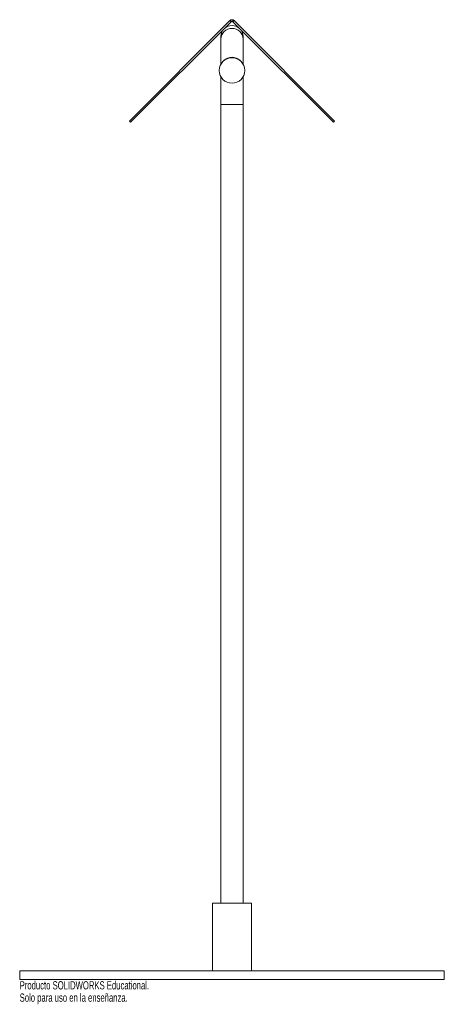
# Paper-space layout '_Derecha' of a CAD drawing. Header units: millimetres. Extents: x -125 to 125, y -15 to 565.
import ezdxf

# ---------------------------------------------------------------- set-up
doc = ezdxf.new("R2010")
doc.units = ezdxf.units.MM
doc.styles.add('SLDTEXTSTYLE0', font='TXT', dxfattribs={"width": 0.7})

psp = doc.layouts.new('_Derecha')

# ---------------------------------------------------------------- linework, layer by layer
at = {"color": 7, "linetype": 'Continuous', "lineweight": 15}
for p, q in [((-1.23, 564.38), (-60.37, 505.23)), ((-0.52, 563.67), (-59.67, 504.53)), ((-1.23, 564.38), (-0.52, 563.67)), ((0, 563.89), (0, 564.89)), ((1.23, 564.38), (0.52, 563.67)), ((59.67, 504.53), (0.52, 563.67)), ((60.37, 505.23), (1.23, 564.38)), ((-6.5, 555), (-6.5, 538.74)), ((6.5, 538.74), (6.5, 555)), ((-6.5, 531.26), (-6.5, 45)), ((6.5, 45), (6.5, 531.26)), ((-60.37, 505.23), (-59.67, 504.53)), ((59.67, 504.53), (60.37, 505.23)), ((-11.5, 45), (-11.5, 5)), ((-11.5, 45), (11.5, 45)), ((11.5, 5), (11.5, 45)), ((-125, 5), (-125, 0)), ((-125, 5), (125, 5)), ((-125, 0), (125, 0)), ((125, 0), (125, 5))]:
    psp.add_line(p, q, dxfattribs=at)
at = {"color": 8, "linetype": 'Continuous', "lineweight": 15}
psp.add_line((-6.5, 515), (6.5, 515), dxfattribs=at)
at = {"color": 7, "linetype": 'Continuous', "lineweight": 15}
psp.add_circle((0, 535), 7.5, dxfattribs=at)
psp.add_arc((0, 555), 6.5, 0, 180, dxfattribs=at)
at = {"color": 8, "linetype": 'Continuous', "lineweight": 15}
for centre, radius, start, end in [((0, 553.27), 6.5, 1.6415, 178.3585), ((0, 536.13), 6.67, 44.48009, 135.51991)]:
    psp.add_arc(centre, radius, start, end, dxfattribs=at)
at = {"color": 7, "linetype": 'Continuous', "lineweight": 15}
for points in [[(-1.23, 564.38), (-1.07, 564.54), (-0.87, 564.67), (-0.45, 564.84), (-0.23, 564.89), (0, 564.89)], [(-0.52, 563.67), (-0.45, 563.74), (-0.37, 563.79), (-0.19, 563.87), (-0.1, 563.89), (0, 563.89)], [(0, 564.89), (0.23, 564.89), (0.45, 564.84), (0.87, 564.67), (1.07, 564.54), (1.23, 564.38)], [(0, 563.89), (0.1, 563.89), (0.19, 563.87), (0.37, 563.79), (0.45, 563.74), (0.52, 563.67)]]:
    psp.add_open_spline(points, degree=3, knots=[0, 0, 0, 0, 0.5, 0.5, 1, 1, 1, 1], dxfattribs=at)

# ---------------------------------------------------------------- texts
at = {"color": 7, "linetype": 'Continuous', "char_height": 4.8336, "attachment_point": 1, "style": 'SLDTEXTSTYLE0'}
for s, insert in [('Producto SOLIDWORKS Educational.', (-125, -1.02)), ('Solo para uso en la enseñanza.', (-125, -8.27))]:
    psp.add_mtext(s, dxfattribs=dict(at, insert=insert))

doc.saveas('drawing.dxf')
